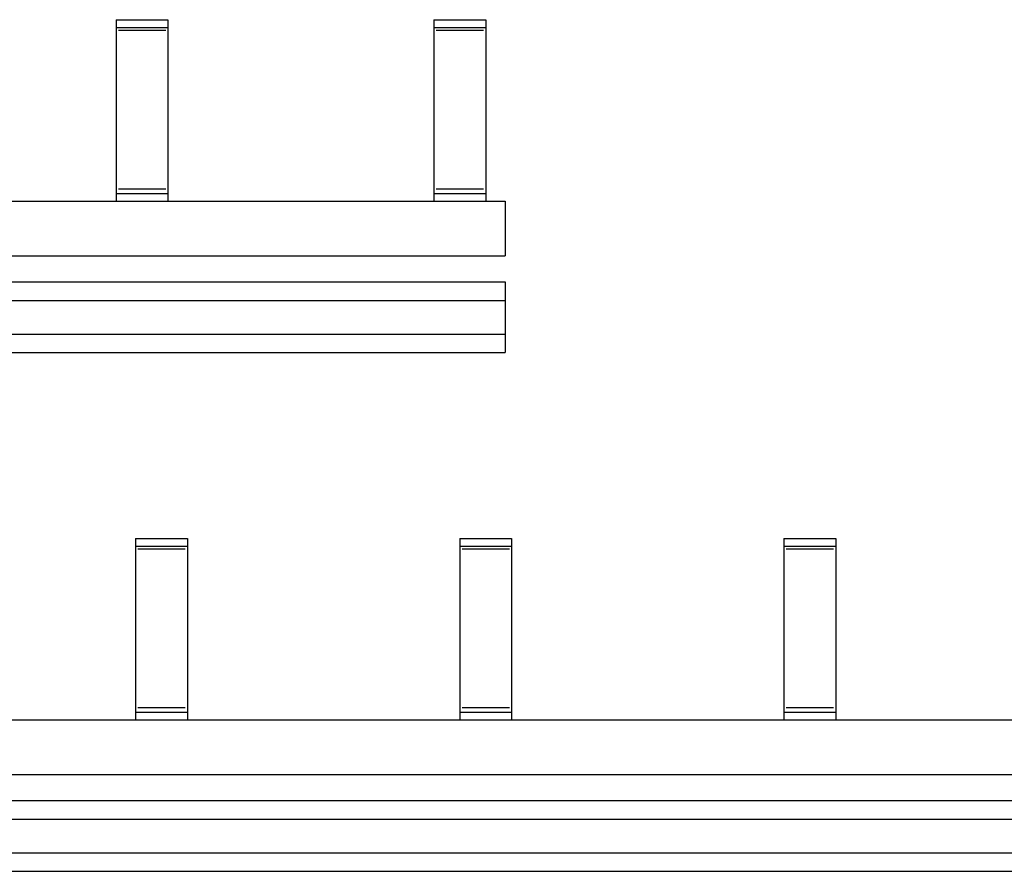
# Model space of a CAD drawing. Header units: millimetres. Extents: x 11325 to 17479, y -770 to 2743.
# Tile 2 of 7: x 12084 to 12844, y -770 to -113. Entities that reach past the tile are written whole.
import ezdxf

# ---------------------------------------------------------------- set-up
doc = ezdxf.new("R2010")
doc.units = ezdxf.units.MM
doc.header["$LTSCALE"] = 0.1
doc.layers.add('Halfen', color=2, linetype='CONTINUOUS')

msp = doc.modelspace()

# ---------------------------------------------------------------- linework, layer by layer
at = {"layer": 'Halfen'}
for p, q in [((12158.69, -112.75), (12198.69, -112.75)), ((12158.69, -112.75), (12158.69, -252.75)), ((12198.69, -112.75), (12198.69, -252.75)), ((12403.69, -112.75), (12443.69, -112.75)), ((12403.69, -112.75), (12403.69, -252.75)), ((12443.69, -112.75), (12443.69, -252.75)), ((12158.69, -118.75), (12198.69, -118.75)), ((12403.69, -118.75), (12443.69, -118.75)), ((12158.69, -246.75), (12198.69, -246.75)), ((12403.69, -246.75), (12443.69, -246.75)), ((11408.69, -252.75), (12458.69, -252.75)), ((12408.69, -252.75), (12458.69, -252.75)), ((12458.69, -252.75), (12458.69, -294.75)), ((11408.69, -294.75), (12458.69, -294.75)), ((12408.69, -294.75), (12458.69, -294.75)), ((11408.69, -315), (12458.69, -315)), ((12458.69, -315), (12458.69, -369.5)), ((11408.69, -329.25), (12458.69, -329.25)), ((11408.69, -355.25), (12458.69, -355.25)), ((11408.69, -369.5), (12458.69, -369.5)), ((12173.69, -512.75), (12213.69, -512.75)), ((12173.69, -512.75), (12173.69, -652.75)), ((12213.69, -512.75), (12213.69, -652.75)), ((12423.69, -512.75), (12463.69, -512.75)), ((12423.69, -512.75), (12423.69, -652.75)), ((12463.69, -512.75), (12463.69, -652.75)), ((12673.69, -512.75), (12713.69, -512.75)), ((12673.69, -512.75), (12673.69, -652.75)), ((12713.69, -512.75), (12713.69, -652.75)), ((12173.69, -518.75), (12213.69, -518.75)), ((12423.69, -518.75), (12463.69, -518.75)), ((12673.69, -518.75), (12713.69, -518.75)), ((11408.69, -652.75), (17478.69, -652.75)), ((12173.69, -646.75), (12213.69, -646.75)), ((12423.69, -646.75), (12463.69, -646.75)), ((12673.69, -646.75), (12713.69, -646.75)), ((11408.69, -694.75), (17478.69, -694.75)), ((11408.69, -715), (17478.69, -715)), ((11408.69, -729.25), (17478.69, -729.25)), ((11408.69, -755.25), (17478.69, -755.25)), ((11408.69, -769.5), (17478.69, -769.5))]:
    msp.add_line(p, q, dxfattribs=at)
at = {"layer": 'Halfen', "color": 1}
for p, q in [((12160.51, -120.75), (12196.99, -120.75)), ((12405.51, -120.75), (12441.99, -120.75)), ((12160.51, -243.25), (12196.99, -243.25)), ((12405.51, -243.25), (12441.99, -243.25)), ((12175.51, -520.75), (12211.99, -520.75)), ((12425.51, -520.75), (12461.99, -520.75)), ((12675.51, -520.75), (12711.99, -520.75)), ((12175.51, -643.25), (12211.99, -643.25)), ((12425.51, -643.25), (12461.99, -643.25)), ((12675.51, -643.25), (12711.99, -643.25))]:
    msp.add_line(p, q, dxfattribs=at)

doc.saveas('drawing.dxf')
